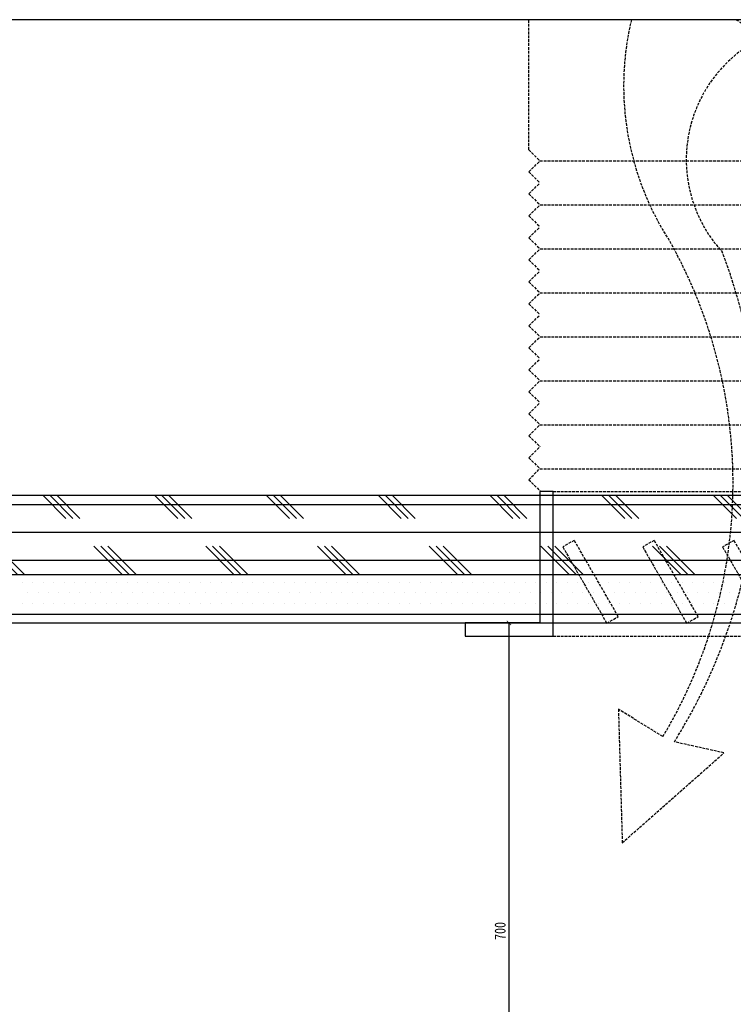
# Model space of a CAD drawing. Header units: millimetres. Extents: x 136 to 1233, y 1496 to 1946.
# Tile 4 of 6: x 640 to 802, y 1722 to 1946. Entities that reach past the tile are written whole.
import ezdxf

# ---------------------------------------------------------------- set-up
doc = ezdxf.new("R2010")
doc.units = ezdxf.units.MM
doc.header["$LTSCALE"] = 5
doc.linetypes.add('DASH', pattern=[0.35, 0.25, -0.1])
doc.layers.get('Defpoints').update_dxf_attribs({"color": 8})
for name, color, linetype in [('E-尺寸标注', 9, 'Continuous'), ('Q-立面-填充', 251, 'Continuous'), ('Q-立面-完成面造型线', 6, 'Continuous'), ('Q-立面-次粗线', 31, 'Continuous'), ('Q-立面-粗线', 30, 'Continuous')]:
    doc.layers.add(name, color=color, linetype=linetype)
doc.styles.add('CCD_DIM', font='SimSun.ttf', dxfattribs={"width": 0.8})
doc.styles.get("Standard").update_dxf_attribs({"font": 'SimSun.ttf'})
doc.dimstyles.get("Standard").update_dxf_attribs({"dimtxt": 0.18, "dimasz": 0.18, "dimexe": 0.18, "dimexo": 0.0625, "dimgap": 0.09, "dimtad": 0, "dimtih": 1, "dimtoh": 1, "dimdec": 4, "dimzin": 0, "dimdsep": 46, "dimtxsty": 'Standard', "dimcen": 0.09, "dimadec": 0, "dimazin": 0, "dimtfac": 1, "dimtdec": 4, "dimtofl": 0, "dimtmove": 0, "dimatfit": 3, "dimfxl": 1, "dimtolj": 1, "dimtzin": 0, "dimarcsym": 0})

# ---------------------------------------------------------------- blocks, each defined once
blk = doc.blocks.new('_ArchTick')
at = {"color": 0, "linetype": 'ByBlock', "const_width": 0.15}
blk.add_lwpolyline([(-0.5, -0.5), (0.5, 0.5)], dxfattribs=at)
blk = doc.blocks.new('*D15')
at = {"layer": 'Defpoints', "color": 0, "ltscale": 0.2, "transparency": 16777216}
for p in [(711.42, 1808.54), (711.42, 1668.54), (751.39, 1668.54)]:
    blk.add_point(p, dxfattribs=at)
at = {"layer": 'E-尺寸标注', "color": 44, "lineweight": -2, "ltscale": 0.2, "transparency": 16777216}
for p, q in [((746.39, 1808.54), (752.39, 1808.54)), ((751.39, 1808.54), (751.39, 1668.54)), ((746.39, 1668.54), (752.39, 1668.54))]:
    blk.add_line(p, q, dxfattribs=at)
for p, rotation in [((751.39, 1808.54), 90), ((751.39, 1668.54), 270)]:
    blk.add_blockref('_ArchTick', p, dxfattribs=dict(at, rotation=rotation))
at = {"layer": 'E-尺寸标注', "color": 50, "ltscale": 0.2, "transparency": 16777216, "insert": (749.39, 1738.54), "char_height": 2.5, "attachment_point": 5, "rotation": 90, "style": 'CCD_DIM'}
blk.add_mtext('\\A1;700', dxfattribs=at)
blk = doc.blocks.new('HBA_Leader_Dot')
at = {"color": 0, "linetype": 'ByBlock'}
blk.add_line((-5, 0), (-10, 0), dxfattribs=at)
at = {"color": 0, "linetype": 'ByBlock', "const_width": 5}
blk.add_lwpolyline([(-2.5, 0, 1), (2.5, 0, 1)], format="xyb", close=True, dxfattribs=at)
blk = doc.blocks.new('*E8')
at = {"layer": 'Q-立面-次粗线', "color": 251, "linetype": 'DASH', "ltscale": 0.1}
for p, q in [((2.902, 31.483, 0), (2.902, 37.4, 0)), ((27.1, 31.481, 0), (27.1, 37.4, 0)), ((2.902, 31.483, 0), (3.402, 30.983, 0)), ((27.1, 31.481, 0), (26.6, 30.981, 0)), ((2.902, 30.484, 0), (3.402, 30.983, 0)), ((3.401, 30.984, 0), (26.602, 30.979, 0)), ((27.1, 30.482, 0), (26.6, 30.981, 0)), ((2.902, 30.484, 0), (3.402, 29.984, 0)), ((27.1, 30.482, 0), (26.6, 29.982, 0)), ((2.902, 29.485, 0), (3.402, 29.984, 0)), ((27.1, 29.482, 0), (26.6, 29.982, 0)), ((2.902, 29.485, 0), (3.402, 28.985, 0)), ((27.1, 29.482, 0), (26.6, 28.983, 0)), ((2.902, 28.486, 0), (3.402, 28.985, 0)), ((3.402, 28.985, 0), (26.602, 28.981, 0)), ((27.1, 28.483, 0), (26.6, 28.983, 0)), ((2.902, 28.486, 0), (3.402, 27.986, 0)), ((27.1, 28.483, 0), (26.6, 27.984, 0)), ((2.902, 27.487, 0), (3.402, 27.986, 0)), ((27.1, 27.484, 0), (26.6, 27.984, 0)), ((2.902, 27.487, 0), (3.402, 26.987, 0)), ((27.1, 27.484, 0), (26.6, 26.985, 0)), ((2.902, 26.487, 0), (3.402, 26.987, 0)), ((3.402, 26.987, 0), (26.602, 26.983, 0)), ((27.1, 26.485, 0), (26.6, 26.985, 0)), ((2.902, 26.487, 0), (3.402, 25.988, 0)), ((27.1, 26.485, 0), (26.6, 25.986, 0)), ((2.902, 25.488, 0), (3.402, 25.988, 0)), ((27.1, 25.486, 0), (26.6, 25.986, 0)), ((2.902, 25.488, 0), (3.402, 24.989, 0)), ((27.1, 25.486, 0), (26.6, 24.987, 0)), ((2.902, 24.489, 0), (3.402, 24.989, 0)), ((3.401, 24.989, 0), (26.602, 24.985, 0)), ((27.1, 24.487, 0), (26.6, 24.987, 0)), ((2.902, 24.489, 0), (3.402, 23.99, 0)), ((27.1, 24.487, 0), (26.6, 23.987, 0)), ((2.902, 23.49, 0), (3.402, 23.99, 0)), ((27.1, 23.488, 0), (26.6, 23.987, 0)), ((2.902, 23.49, 0), (3.402, 22.991, 0)), ((27.1, 23.488, 0), (26.6, 22.988, 0)), ((2.902, 22.491, 0), (3.402, 22.991, 0)), ((3.402, 22.991, 0), (26.602, 22.987, 0)), ((27.1, 22.489, 0), (26.6, 22.988, 0)), ((2.902, 22.491, 0), (3.402, 21.992, 0)), ((27.1, 22.489, 0), (26.6, 21.989, 0)), ((2.902, 21.492, 0), (3.402, 21.992, 0)), ((27.1, 21.49, 0), (26.6, 21.989, 0)), ((2.902, 21.492, 0), (3.402, 20.993, 0)), ((27.1, 21.49, 0), (26.6, 20.99, 0)), ((2.902, 20.493, 0), (3.402, 20.993, 0)), ((3.401, 20.993, 0), (26.602, 20.988, 0)), ((27.1, 20.491, 0), (26.6, 20.99, 0)), ((2.902, 20.493, 0), (3.402, 19.993, 0)), ((27.1, 20.491, 0), (26.6, 19.991, 0)), ((2.902, 19.494, 0), (3.402, 19.993, 0)), ((27.1, 19.492, 0), (26.6, 19.991, 0)), ((2.902, 19.494, 0), (3.402, 18.994, 0)), ((27.1, 19.492, 0), (26.6, 18.992, 0)), ((2.902, 18.495, 0), (3.402, 18.994, 0)), ((3.401, 18.995, 0), (26.602, 18.99, 0)), ((27.1, 18.493, 0), (26.6, 18.992, 0)), ((2.902, 18.495, 0), (3.402, 17.995, 0)), ((27.1, 18.493, 0), (26.6, 17.993, 0)), ((2.902, 17.496, 0), (3.402, 17.995, 0)), ((27.1, 17.493, 0), (26.6, 17.993, 0)), ((2.902, 17.496, 0), (3.402, 16.996, 0)), ((27.1, 17.493, 0), (26.6, 16.994, 0)), ((2.9, 16.498, 0), (3.4, 16.998, 0)), ((3.399, 16.997, 0), (26.602, 16.992, 0)), ((27.1, 16.494, 0), (26.6, 16.994, 0)), ((2.9, 16.498, 0), (3.4, 15.999, 0)), ((27.1, 16.494, 0), (26.6, 15.995, 0)), ((4, 15.969, 0), (26, 15.969, 0)), ((4, 9.395, 0), (26, 9.395, 0))]:
    blk.add_line(p, q, dxfattribs=at)
at = {"layer": 'Q-立面-次粗线', "color": 136, "linetype": 'DASH', "ltscale": 0.1, "elevation": 0}
blk.add_lwpolyline([(7.559, 37.4, 0.20621), (9.323, 27.305, -0.26887), (8.992, 4.823), (6.97, 6.071), (7.146, 0), (11.77, 4.084), (9.515, 4.588, 0.234902), (11.691, 26.854, -0.518211), (13.803, 36.717, -0.077244), (12.33, 37.4, -0.077244)], format="xyb", dxfattribs=at)
at = {"layer": 'Q-立面-次粗线', "elevation": 0}
for points in [[(4, 15.969), (3.4, 15.969), (3.4, 9.995), (0, 9.995), (0, 9.395), (4, 9.395), (4, 15.969)], [(26, 15.969), (26.6, 15.969), (26.6, 9.995), (30, 9.995), (30, 9.395), (26, 9.395), (26, 15.969)]]:
    blk.add_lwpolyline(points, dxfattribs=at)
at = {"layer": 'Q-立面-次粗线', "color": 251, "linetype": 'DASH', "ltscale": 0.1, "elevation": 0}
for points in [[(4.963, 13.742), (4.443, 13.442), (6.443, 9.978), (6.963, 10.278)], [(8.595, 13.742), (8.075, 13.442), (10.075, 9.978), (10.595, 10.278)], [(12.226, 13.742), (11.707, 13.442), (13.707, 9.978), (14.226, 10.278)], [(15.858, 13.742), (15.338, 13.442), (17.338, 9.978), (17.858, 10.278)], [(19.49, 13.742), (18.97, 13.442), (20.97, 9.978), (21.49, 10.278)], [(23.121, 13.742), (22.602, 13.442), (24.602, 9.978), (25.121, 10.278)]]:
    blk.add_lwpolyline(points, close=True, dxfattribs=at)

msp = doc.modelspace()

# ---------------------------------------------------------------- hatches: boundary and pattern name
at = {"layer": 'Q-立面-填充', "ltscale": 0.2}
h = msp.add_hatch(dxfattribs=at)
h.set_pattern_fill('CORK', color=256, scale=10, style=0)
h.set_pattern_definition([(0, (482.4174, 1619.5437), (0, 6.35), []), (135, (485.592, 1616.369), (-12.7, -12.7), [8.98026, -8.98026]), (135, (487.18, 1616.369), (-12.7, -12.7), [8.98026, -8.98026]), (135, (488.767, 1616.369), (-12.7, -12.7), [8.98026, -8.98026])])
h.paths.add_polyline_path([(931.42, 1837.54), (482.42, 1837.54), (482.42, 1819.54), (931.42, 1819.54)])

# ---------------------------------------------------------------- linework, layer by layer
at = {"layer": 'Defpoints', "linetype": 'Continuous'}
msp.add_lwpolyline([(314.26, 1538.82), (1065.55, 1538.82), (1065.55, 1945.57), (314.26, 1945.57)], close=True, dxfattribs=at)
at = {"layer": 'Q-立面-完成面造型线', "ltscale": 0.2}
msp.add_line((511.42, 1808.54, 6.89), (911.42, 1808.54, 6.89), dxfattribs=at)
at = {"layer": 'Q-立面-次粗线', "ltscale": 0.2}
for p, q in [((482.42, 1837.54, 6.89), (931.42, 1837.54, 6.89)), ((482.42, 1819.54, 6.89), (931.42, 1819.54, 6.89)), ((640.77, 1817.71, 6.89), (640.77, 1817.71, 6.89)), ((643.15, 1817.71, 6.89), (643.15, 1817.71, 6.89)), ((645.53, 1817.71, 6.89), (645.53, 1817.71, 6.89)), ((647.91, 1817.71, 6.89), (647.91, 1817.71, 6.89)), ((650.29, 1817.71, 6.89), (650.29, 1817.71, 6.89)), ((652.68, 1817.71, 6.89), (652.68, 1817.71, 6.89)), ((655.06, 1817.71, 6.89), (655.06, 1817.71, 6.89)), ((657.44, 1817.71, 6.89), (657.44, 1817.71, 6.89)), ((659.82, 1817.71, 6.89), (659.82, 1817.71, 6.89)), ((662.2, 1817.71, 6.89), (662.2, 1817.71, 6.89)), ((664.58, 1817.71, 6.89), (664.58, 1817.71, 6.89)), ((666.96, 1817.71, 6.89), (666.96, 1817.71, 6.89)), ((669.34, 1817.71, 6.89), (669.34, 1817.71, 6.89)), ((671.73, 1817.71, 6.89), (671.73, 1817.71, 6.89)), ((674.11, 1817.71, 6.89), (674.11, 1817.71, 6.89)), ((676.49, 1817.71, 6.89), (676.49, 1817.71, 6.89)), ((678.87, 1817.71, 6.89), (678.87, 1817.71, 6.89)), ((681.25, 1817.71, 6.89), (681.25, 1817.71, 6.89)), ((683.63, 1817.71, 6.89), (683.63, 1817.71, 6.89)), ((686.01, 1817.71, 6.89), (686.01, 1817.71, 6.89)), ((688.39, 1817.71, 6.89), (688.39, 1817.71, 6.89)), ((690.78, 1817.71, 6.89), (690.78, 1817.71, 6.89)), ((693.16, 1817.71, 6.89), (693.16, 1817.71, 6.89)), ((695.54, 1817.71, 6.89), (695.54, 1817.71, 6.89)), ((697.92, 1817.71, 6.89), (697.92, 1817.71, 6.89)), ((700.3, 1817.71, 6.89), (700.3, 1817.71, 6.89)), ((702.68, 1817.71, 6.89), (702.68, 1817.71, 6.89)), ((705.06, 1817.71, 6.89), (705.06, 1817.71, 6.89)), ((707.44, 1817.71, 6.89), (707.44, 1817.71, 6.89)), ((709.83, 1817.71, 6.89), (709.83, 1817.71, 6.89)), ((712.21, 1817.71, 6.89), (712.21, 1817.71, 6.89)), ((714.59, 1817.71, 6.89), (714.59, 1817.71, 6.89)), ((716.97, 1817.71, 6.89), (716.97, 1817.71, 6.89)), ((719.35, 1817.71, 6.89), (719.35, 1817.71, 6.89)), ((721.73, 1817.71, 6.89), (721.73, 1817.71, 6.89)), ((724.11, 1817.71, 6.89), (724.11, 1817.71, 6.89)), ((726.49, 1817.71, 6.89), (726.49, 1817.71, 6.89)), ((728.88, 1817.71, 6.89), (728.88, 1817.71, 6.89)), ((731.26, 1817.71, 6.89), (731.26, 1817.71, 6.89)), ((733.64, 1817.71, 6.89), (733.64, 1817.71, 6.89)), ((736.02, 1817.71, 6.89), (736.02, 1817.71, 6.89)), ((738.4, 1817.71, 6.89), (738.4, 1817.71, 6.89)), ((740.78, 1817.71, 6.89), (740.78, 1817.71, 6.89)), ((743.16, 1817.71, 6.89), (743.16, 1817.71, 6.89)), ((745.54, 1817.71, 6.89), (745.54, 1817.71, 6.89)), ((747.93, 1817.71, 6.89), (747.93, 1817.71, 6.89)), ((750.31, 1817.71, 6.89), (750.31, 1817.71, 6.89)), ((752.69, 1817.71, 6.89), (752.69, 1817.71, 6.89)), ((755.07, 1817.71, 6.89), (755.07, 1817.71, 6.89)), ((757.45, 1817.71, 6.89), (757.45, 1817.71, 6.89)), ((759.83, 1817.71, 6.89), (759.83, 1817.71, 6.89)), ((762.21, 1817.71, 6.89), (762.21, 1817.71, 6.89)), ((764.59, 1817.71, 6.89), (764.59, 1817.71, 6.89)), ((766.98, 1817.71, 6.89), (766.98, 1817.71, 6.89)), ((769.36, 1817.71, 6.89), (769.36, 1817.71, 6.89)), ((771.74, 1817.71, 6.89), (771.74, 1817.71, 6.89)), ((774.12, 1817.71, 6.89), (774.12, 1817.71, 6.89)), ((776.5, 1817.71, 6.89), (776.5, 1817.71, 6.89)), ((778.88, 1817.71, 6.89), (778.88, 1817.71, 6.89)), ((781.26, 1817.71, 6.89), (781.26, 1817.71, 6.89)), ((783.64, 1817.71, 6.89), (783.64, 1817.71, 6.89)), ((786.03, 1817.71, 6.89), (786.03, 1817.71, 6.89)), ((788.41, 1817.71, 6.89), (788.41, 1817.71, 6.89)), ((790.79, 1817.71, 6.89), (790.79, 1817.71, 6.89)), ((793.17, 1817.71, 6.89), (793.17, 1817.71, 6.89)), ((795.55, 1817.71, 6.89), (795.55, 1817.71, 6.89)), ((797.93, 1817.71, 6.89), (797.93, 1817.71, 6.89)), ((800.31, 1817.71, 6.89), (800.31, 1817.71, 6.89)), ((641.96, 1815.33, 6.89), (641.96, 1815.33, 6.89)), ((644.34, 1815.33, 6.89), (644.34, 1815.33, 6.89)), ((646.72, 1815.33, 6.89), (646.72, 1815.33, 6.89)), ((649.1, 1815.33, 6.89), (649.1, 1815.33, 6.89)), ((651.49, 1815.33, 6.89), (651.49, 1815.33, 6.89)), ((653.87, 1815.33, 6.89), (653.87, 1815.33, 6.89)), ((656.25, 1815.33, 6.89), (656.25, 1815.33, 6.89)), ((658.63, 1815.33, 6.89), (658.63, 1815.33, 6.89)), ((661.01, 1815.33, 6.89), (661.01, 1815.33, 6.89)), ((663.39, 1815.33, 6.89), (663.39, 1815.33, 6.89)), ((665.77, 1815.33, 6.89), (665.77, 1815.33, 6.89)), ((668.15, 1815.33, 6.89), (668.15, 1815.33, 6.89)), ((670.54, 1815.33, 6.89), (670.54, 1815.33, 6.89)), ((672.92, 1815.33, 6.89), (672.92, 1815.33, 6.89)), ((675.3, 1815.33, 6.89), (675.3, 1815.33, 6.89)), ((677.68, 1815.33, 6.89), (677.68, 1815.33, 6.89)), ((680.06, 1815.33, 6.89), (680.06, 1815.33, 6.89)), ((682.44, 1815.33, 6.89), (682.44, 1815.33, 6.89)), ((684.82, 1815.33, 6.89), (684.82, 1815.33, 6.89)), ((687.2, 1815.33, 6.89), (687.2, 1815.33, 6.89)), ((689.59, 1815.33, 6.89), (689.59, 1815.33, 6.89)), ((691.97, 1815.33, 6.89), (691.97, 1815.33, 6.89)), ((694.35, 1815.33, 6.89), (694.35, 1815.33, 6.89)), ((696.73, 1815.33, 6.89), (696.73, 1815.33, 6.89)), ((699.11, 1815.33, 6.89), (699.11, 1815.33, 6.89)), ((701.49, 1815.33, 6.89), (701.49, 1815.33, 6.89)), ((703.87, 1815.33, 6.89), (703.87, 1815.33, 6.89)), ((706.25, 1815.33, 6.89), (706.25, 1815.33, 6.89)), ((708.64, 1815.33, 6.89), (708.64, 1815.33, 6.89)), ((711.02, 1815.33, 6.89), (711.02, 1815.33, 6.89)), ((713.4, 1815.33, 6.89), (713.4, 1815.33, 6.89)), ((715.78, 1815.33, 6.89), (715.78, 1815.33, 6.89)), ((718.16, 1815.33, 6.89), (718.16, 1815.33, 6.89)), ((720.54, 1815.33, 6.89), (720.54, 1815.33, 6.89)), ((722.92, 1815.33, 6.89), (722.92, 1815.33, 6.89)), ((725.3, 1815.33, 6.89), (725.3, 1815.33, 6.89)), ((727.69, 1815.33, 6.89), (727.69, 1815.33, 6.89)), ((730.07, 1815.33, 6.89), (730.07, 1815.33, 6.89)), ((732.45, 1815.33, 6.89), (732.45, 1815.33, 6.89)), ((734.83, 1815.33, 6.89), (734.83, 1815.33, 6.89)), ((737.21, 1815.33, 6.89), (737.21, 1815.33, 6.89)), ((739.59, 1815.33, 6.89), (739.59, 1815.33, 6.89)), ((741.97, 1815.33, 6.89), (741.97, 1815.33, 6.89)), ((744.35, 1815.33, 6.89), (744.35, 1815.33, 6.89)), ((746.74, 1815.33, 6.89), (746.74, 1815.33, 6.89)), ((749.12, 1815.33, 6.89), (749.12, 1815.33, 6.89)), ((751.5, 1815.33, 6.89), (751.5, 1815.33, 6.89)), ((753.88, 1815.33, 6.89), (753.88, 1815.33, 6.89)), ((756.26, 1815.33, 6.89), (756.26, 1815.33, 6.89)), ((758.64, 1815.33, 6.89), (758.64, 1815.33, 6.89)), ((761.02, 1815.33, 6.89), (761.02, 1815.33, 6.89)), ((763.4, 1815.33, 6.89), (763.4, 1815.33, 6.89)), ((765.79, 1815.33, 6.89), (765.79, 1815.33, 6.89)), ((768.17, 1815.33, 6.89), (768.17, 1815.33, 6.89)), ((770.55, 1815.33, 6.89), (770.55, 1815.33, 6.89)), ((772.93, 1815.33, 6.89), (772.93, 1815.33, 6.89)), ((775.31, 1815.33, 6.89), (775.31, 1815.33, 6.89)), ((777.69, 1815.33, 6.89), (777.69, 1815.33, 6.89)), ((780.07, 1815.33, 6.89), (780.07, 1815.33, 6.89)), ((782.45, 1815.33, 6.89), (782.45, 1815.33, 6.89)), ((784.84, 1815.33, 6.89), (784.84, 1815.33, 6.89)), ((787.22, 1815.33, 6.89), (787.22, 1815.33, 6.89)), ((789.6, 1815.33, 6.89), (789.6, 1815.33, 6.89)), ((791.98, 1815.33, 6.89), (791.98, 1815.33, 6.89)), ((794.36, 1815.33, 6.89), (794.36, 1815.33, 6.89)), ((796.74, 1815.33, 6.89), (796.74, 1815.33, 6.89)), ((799.12, 1815.33, 6.89), (799.12, 1815.33, 6.89)), ((801.5, 1815.33, 6.89), (801.5, 1815.33, 6.89)), ((640.77, 1812.95, 6.89), (640.77, 1812.95, 6.89)), ((643.15, 1812.95, 6.89), (643.15, 1812.95, 6.89)), ((645.53, 1812.95, 6.89), (645.53, 1812.95, 6.89)), ((647.91, 1812.95, 6.89), (647.91, 1812.95, 6.89)), ((650.29, 1812.95, 6.89), (650.29, 1812.95, 6.89)), ((652.68, 1812.95, 6.89), (652.68, 1812.95, 6.89)), ((655.06, 1812.95, 6.89), (655.06, 1812.95, 6.89)), ((657.44, 1812.95, 6.89), (657.44, 1812.95, 6.89)), ((659.82, 1812.95, 6.89), (659.82, 1812.95, 6.89)), ((662.2, 1812.95, 6.89), (662.2, 1812.95, 6.89)), ((664.58, 1812.95, 6.89), (664.58, 1812.95, 6.89)), ((666.96, 1812.95, 6.89), (666.96, 1812.95, 6.89)), ((669.34, 1812.95, 6.89), (669.34, 1812.95, 6.89)), ((671.73, 1812.95, 6.89), (671.73, 1812.95, 6.89)), ((674.11, 1812.95, 6.89), (674.11, 1812.95, 6.89)), ((676.49, 1812.95, 6.89), (676.49, 1812.95, 6.89)), ((678.87, 1812.95, 6.89), (678.87, 1812.95, 6.89)), ((681.25, 1812.95, 6.89), (681.25, 1812.95, 6.89)), ((683.63, 1812.95, 6.89), (683.63, 1812.95, 6.89)), ((686.01, 1812.95, 6.89), (686.01, 1812.95, 6.89)), ((688.39, 1812.95, 6.89), (688.39, 1812.95, 6.89)), ((690.78, 1812.95, 6.89), (690.78, 1812.95, 6.89)), ((693.16, 1812.95, 6.89), (693.16, 1812.95, 6.89)), ((695.54, 1812.95, 6.89), (695.54, 1812.95, 6.89)), ((697.92, 1812.95, 6.89), (697.92, 1812.95, 6.89)), ((700.3, 1812.95, 6.89), (700.3, 1812.95, 6.89)), ((702.68, 1812.95, 6.89), (702.68, 1812.95, 6.89)), ((705.06, 1812.95, 6.89), (705.06, 1812.95, 6.89)), ((707.44, 1812.95, 6.89), (707.44, 1812.95, 6.89)), ((709.83, 1812.95, 6.89), (709.83, 1812.95, 6.89)), ((712.21, 1812.95, 6.89), (712.21, 1812.95, 6.89)), ((714.59, 1812.95, 6.89), (714.59, 1812.95, 6.89)), ((716.97, 1812.95, 6.89), (716.97, 1812.95, 6.89)), ((719.35, 1812.95, 6.89), (719.35, 1812.95, 6.89)), ((721.73, 1812.95, 6.89), (721.73, 1812.95, 6.89)), ((724.11, 1812.95, 6.89), (724.11, 1812.95, 6.89)), ((726.49, 1812.95, 6.89), (726.49, 1812.95, 6.89)), ((728.88, 1812.95, 6.89), (728.88, 1812.95, 6.89)), ((731.26, 1812.95, 6.89), (731.26, 1812.95, 6.89)), ((733.64, 1812.95, 6.89), (733.64, 1812.95, 6.89)), ((736.02, 1812.95, 6.89), (736.02, 1812.95, 6.89)), ((738.4, 1812.95, 6.89), (738.4, 1812.95, 6.89)), ((740.78, 1812.95, 6.89), (740.78, 1812.95, 6.89)), ((743.16, 1812.95, 6.89), (743.16, 1812.95, 6.89)), ((745.54, 1812.95, 6.89), (745.54, 1812.95, 6.89)), ((747.93, 1812.95, 6.89), (747.93, 1812.95, 6.89)), ((750.31, 1812.95, 6.89), (750.31, 1812.95, 6.89)), ((752.69, 1812.95, 6.89), (752.69, 1812.95, 6.89)), ((755.07, 1812.95, 6.89), (755.07, 1812.95, 6.89)), ((757.45, 1812.95, 6.89), (757.45, 1812.95, 6.89)), ((759.83, 1812.95, 6.89), (759.83, 1812.95, 6.89)), ((762.21, 1812.95, 6.89), (762.21, 1812.95, 6.89)), ((764.59, 1812.95, 6.89), (764.59, 1812.95, 6.89)), ((766.98, 1812.95, 6.89), (766.98, 1812.95, 6.89)), ((769.36, 1812.95, 6.89), (769.36, 1812.95, 6.89)), ((771.74, 1812.95, 6.89), (771.74, 1812.95, 6.89)), ((774.12, 1812.95, 6.89), (774.12, 1812.95, 6.89)), ((776.5, 1812.95, 6.89), (776.5, 1812.95, 6.89)), ((778.88, 1812.95, 6.89), (778.88, 1812.95, 6.89)), ((781.26, 1812.95, 6.89), (781.26, 1812.95, 6.89)), ((783.64, 1812.95, 6.89), (783.64, 1812.95, 6.89)), ((786.03, 1812.95, 6.89), (786.03, 1812.95, 6.89)), ((788.41, 1812.95, 6.89), (788.41, 1812.95, 6.89)), ((790.79, 1812.95, 6.89), (790.79, 1812.95, 6.89)), ((793.17, 1812.95, 6.89), (793.17, 1812.95, 6.89)), ((795.55, 1812.95, 6.89), (795.55, 1812.95, 6.89)), ((797.93, 1812.95, 6.89), (797.93, 1812.95, 6.89)), ((800.31, 1812.95, 6.89), (800.31, 1812.95, 6.89)), ((509.42, 1810.54, 6.89), (922.42, 1810.54, 6.89)), ((641.96, 1810.57, 6.89), (641.96, 1810.57, 6.89)), ((644.34, 1810.57, 6.89), (644.34, 1810.57, 6.89)), ((646.72, 1810.57, 6.89), (646.72, 1810.57, 6.89)), ((649.1, 1810.57, 6.89), (649.1, 1810.57, 6.89)), ((651.49, 1810.57, 6.89), (651.49, 1810.57, 6.89)), ((653.87, 1810.57, 6.89), (653.87, 1810.57, 6.89)), ((656.25, 1810.57, 6.89), (656.25, 1810.57, 6.89)), ((658.63, 1810.57, 6.89), (658.63, 1810.57, 6.89)), ((661.01, 1810.57, 6.89), (661.01, 1810.57, 6.89)), ((663.39, 1810.57, 6.89), (663.39, 1810.57, 6.89)), ((665.77, 1810.57, 6.89), (665.77, 1810.57, 6.89)), ((668.15, 1810.57, 6.89), (668.15, 1810.57, 6.89)), ((670.54, 1810.57, 6.89), (670.54, 1810.57, 6.89)), ((672.92, 1810.57, 6.89), (672.92, 1810.57, 6.89)), ((675.3, 1810.57, 6.89), (675.3, 1810.57, 6.89)), ((677.68, 1810.57, 6.89), (677.68, 1810.57, 6.89)), ((680.06, 1810.57, 6.89), (680.06, 1810.57, 6.89)), ((682.44, 1810.57, 6.89), (682.44, 1810.57, 6.89)), ((684.82, 1810.57, 6.89), (684.82, 1810.57, 6.89)), ((687.2, 1810.57, 6.89), (687.2, 1810.57, 6.89)), ((689.59, 1810.57, 6.89), (689.59, 1810.57, 6.89)), ((691.97, 1810.57, 6.89), (691.97, 1810.57, 6.89)), ((694.35, 1810.57, 6.89), (694.35, 1810.57, 6.89)), ((696.73, 1810.57, 6.89), (696.73, 1810.57, 6.89)), ((699.11, 1810.57, 6.89), (699.11, 1810.57, 6.89)), ((701.49, 1810.57, 6.89), (701.49, 1810.57, 6.89)), ((703.87, 1810.57, 6.89), (703.87, 1810.57, 6.89)), ((706.25, 1810.57, 6.89), (706.25, 1810.57, 6.89)), ((708.64, 1810.57, 6.89), (708.64, 1810.57, 6.89)), ((711.02, 1810.57, 6.89), (711.02, 1810.57, 6.89)), ((713.4, 1810.57, 6.89), (713.4, 1810.57, 6.89)), ((715.78, 1810.57, 6.89), (715.78, 1810.57, 6.89)), ((718.16, 1810.57, 6.89), (718.16, 1810.57, 6.89)), ((720.54, 1810.57, 6.89), (720.54, 1810.57, 6.89)), ((722.92, 1810.57, 6.89), (722.92, 1810.57, 6.89)), ((725.3, 1810.57, 6.89), (725.3, 1810.57, 6.89)), ((727.69, 1810.57, 6.89), (727.69, 1810.57, 6.89)), ((730.07, 1810.57, 6.89), (730.07, 1810.57, 6.89)), ((732.45, 1810.57, 6.89), (732.45, 1810.57, 6.89)), ((734.83, 1810.57, 6.89), (734.83, 1810.57, 6.89)), ((737.21, 1810.57, 6.89), (737.21, 1810.57, 6.89)), ((739.59, 1810.57, 6.89), (739.59, 1810.57, 6.89)), ((741.97, 1810.57, 6.89), (741.97, 1810.57, 6.89)), ((744.35, 1810.57, 6.89), (744.35, 1810.57, 6.89)), ((746.74, 1810.57, 6.89), (746.74, 1810.57, 6.89)), ((749.12, 1810.57, 6.89), (749.12, 1810.57, 6.89)), ((751.5, 1810.57, 6.89), (751.5, 1810.57, 6.89)), ((753.88, 1810.57, 6.89), (753.88, 1810.57, 6.89)), ((756.26, 1810.57, 6.89), (756.26, 1810.57, 6.89)), ((758.64, 1810.57, 6.89), (758.64, 1810.57, 6.89)), ((761.02, 1810.57, 6.89), (761.02, 1810.57, 6.89)), ((763.4, 1810.57, 6.89), (763.4, 1810.57, 6.89)), ((765.79, 1810.57, 6.89), (765.79, 1810.57, 6.89)), ((768.17, 1810.57, 6.89), (768.17, 1810.57, 6.89)), ((770.55, 1810.57, 6.89), (770.55, 1810.57, 6.89)), ((772.93, 1810.57, 6.89), (772.93, 1810.57, 6.89)), ((775.31, 1810.57, 6.89), (775.31, 1810.57, 6.89)), ((777.69, 1810.57, 6.89), (777.69, 1810.57, 6.89)), ((780.07, 1810.57, 6.89), (780.07, 1810.57, 6.89)), ((782.45, 1810.57, 6.89), (782.45, 1810.57, 6.89)), ((784.84, 1810.57, 6.89), (784.84, 1810.57, 6.89)), ((787.22, 1810.57, 6.89), (787.22, 1810.57, 6.89)), ((789.6, 1810.57, 6.89), (789.6, 1810.57, 6.89)), ((791.98, 1810.57, 6.89), (791.98, 1810.57, 6.89)), ((794.36, 1810.57, 6.89), (794.36, 1810.57, 6.89)), ((796.74, 1810.57, 6.89), (796.74, 1810.57, 6.89)), ((799.12, 1810.57, 6.89), (799.12, 1810.57, 6.89)), ((801.5, 1810.57, 6.89), (801.5, 1810.57, 6.89))]:
    msp.add_line(p, q, dxfattribs=at)
at = {"layer": 'Q-立面-粗线', "linetype": 'DASH', "ltscale": 5}
msp.add_lwpolyline([(314.26, 1538.82), (1065.55, 1538.82), (1065.55, 1945.57), (314.26, 1945.57)], close=True, dxfattribs=at)

# ---------------------------------------------------------------- block references
at = {"layer": 'Q-立面-次粗线', "ltscale": 0.2, "xscale": 5, "yscale": 5, "zscale": 5}
msp.add_blockref('*E8', (741.42, 1758.57, 6.89), dxfattribs=at)

# ---------------------------------------------------------------- dimensions: what is measured, and where the dimension line sits
at = {"layer": 'E-尺寸标注', "ltscale": 0.2}
dim = msp.add_linear_dim(base=(751.39, 1668.54, 6.89), p1=(711.42, 1808.54, 6.89), p2=(711.42, 1668.54, 6.89), angle=270, dimstyle='Standard', override={"dimscale": 1, "dimtxt": 2.5, "dimasz": 1, "dimexe": 1, "dimexo": 1, "dimgap": 0.75, "dimtad": 1, "dimtih": 0, "dimtoh": 0, "dimdec": 0, "dimlfac": 5, "dimrnd": 0.005, "dimtxsty": 'CCD_DIM', "dimblk": 'ArchTick', "dimcen": 0.13, "dimclrd": 44, "dimclre": 44, "dimclrt": 50, "dimtdec": 0, "dimtix": 1, "dimtofl": 1, "dimtmove": 2, "dimldrblk": 'HBA_Leader_Dot', "dimfxl": 5, "dimfxlon": 1, "dimtvp": 1}, dxfattribs=at)
dim.commit()
dim.dimension.update_dxf_attribs({"geometry": '*D15', "text_midpoint": (749.39, 1738.54, 6.89)})

doc.saveas('drawing.dxf')
